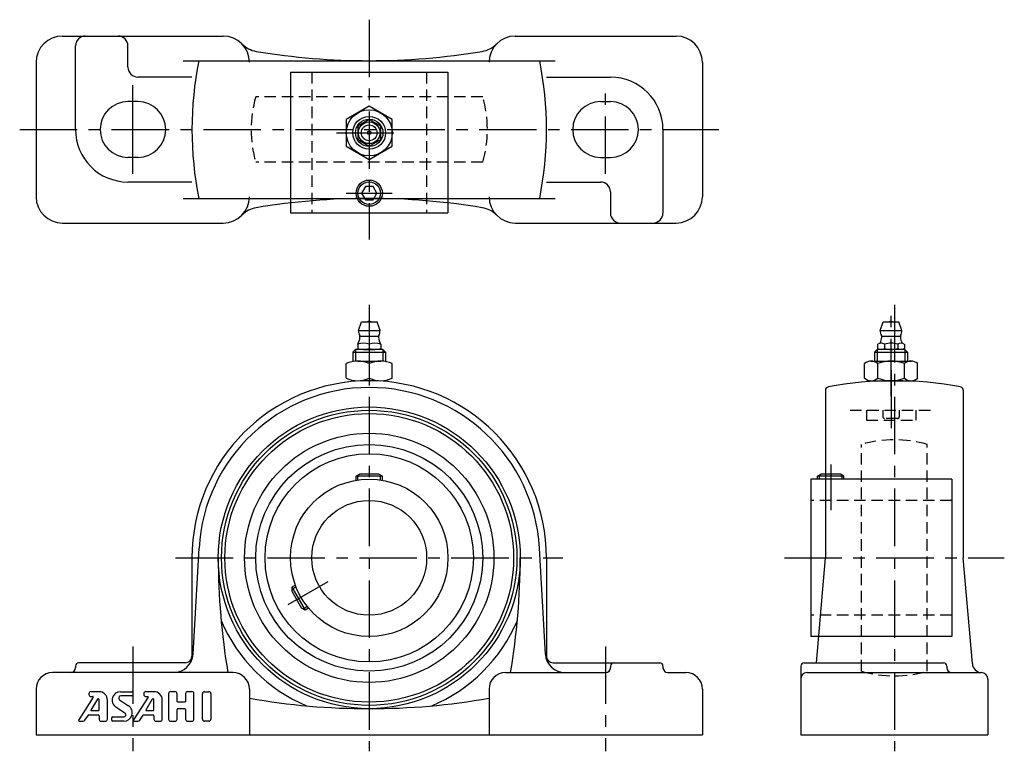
# Model space of a CAD drawing. Extents: x -106 to 194, y -5 to 218.
import ezdxf

# ---------------------------------------------------------------- set-up
doc = ezdxf.new("R2010")
doc.units = 0
doc.header["$LTSCALE"] = 14
doc.linetypes.add('CENTER', pattern=[2, 1.25, -0.25, 0.25, -0.25])
doc.linetypes.add('HIDDEN', pattern=[0.375, 0.25, -0.125])
doc.layers.get('0').update_dxf_attribs({"linetype": 'CONTINUOUS'})
for name, color, linetype in [('1', 3, 'CONTINUOUS'), ('CENTER', 1, 'CENTER'), ('HIDDEN', 3, 'HIDDEN')]:
    doc.layers.add(name, color=color, linetype=linetype)

msp = doc.modelspace()

# ---------------------------------------------------------------- linework, layer by layer
for p, q in [((-93.5, 213.1), (-44.5, 213.1)), ((44.5, 213.1), (93.5, 213.1)), ((-89.5, 184.6), (-89.5, 210.1)), ((-73.5, 203.6), (-73.5, 210.1)), ((-101.5, 205.1), (-101.5, 164.1)), ((-56.67, 205.6), (56.67, 205.6)), ((101.5, 205.1), (101.5, 164.1)), ((-24, 202.1), (-24, 159.2)), ((-24, 202.1), (24, 202.1)), ((24, 202.1), (24, 159.2)), ((-54, 200.6), (-70.5, 200.6)), ((54, 200.6), (73.5, 200.6)), ((-70.5, 193.1), (-73.5, 193.1)), ((70.5, 193.1), (73.5, 193.1)), ((-82, 184.6), (-82, 184.6)), ((-62, 184.6), (-62, 184.6)), ((62, 184.6), (62, 184.6)), ((82, 184.6), (82, 184.6)), ((89.5, 184.6), (89.5, 159.1)), ((-70.5, 176.1), (-73.5, 176.1)), ((70.5, 176.1), (73.5, 176.1)), ((-54, 168.6), (-73.5, 168.6)), ((54, 168.6), (70.5, 168.6)), ((73.5, 165.6), (73.5, 159.1)), ((-56.67, 163.6), (56.67, 163.6)), ((-24, 159.2), (24, 159.2)), ((-93.5, 156.1), (-44.5, 156.1)), ((44.5, 156.1), (93.5, 156.1)), ((-3.3, 123.3), (-2.4, 126)), ((-3.3, 123.3), (3.3, 123.3)), ((-2.4, 126), (2.4, 126)), ((3.3, 123.3), (2.4, 126)), ((155.7, 123.3), (156.6, 126)), ((155.7, 123.3), (162.3, 123.3)), ((156.6, 126), (161.4, 126)), ((162.3, 123.3), (161.4, 126)), ((-2.8, 121.55), (2.8, 121.55)), ((156.2, 121.55), (161.8, 121.55)), ((-5, 116.69), (-4.19, 117.5)), ((4.19, 117.5), (-4.19, 117.5)), ((4.19, 117.5), (-4.19, 117.5)), ((-4.19, 117.5), (-4.19, 113.97)), ((-3.5, 119.13), (-3.5, 117.87)), ((-1.75, 117.5), (1.75, 117.5)), ((0, 119.13), (0, 117.87)), ((3.5, 119.13), (3.5, 117.87)), ((5, 116.69), (4.19, 117.5)), ((4.19, 117.5), (4.19, 113.97)), ((154, 116.69), (154.81, 117.5)), ((163.19, 117.5), (154.81, 117.5)), ((154.81, 117.5), (154.81, 114)), ((154.96, 117.87), (154.96, 119.13)), ((162.03, 117.5), (155.97, 117.5)), ((156.98, 119.13), (156.98, 117.87)), ((161.02, 119.13), (161.02, 117.87)), ((163.04, 119.13), (163.04, 117.87)), ((164, 116.69), (163.19, 117.5)), ((163.19, 117.5), (163.19, 114)), ((-5, 116.69), (-5, 113.86)), ((-5, 116.69), (5, 116.69)), ((5, 116.69), (5, 113.86)), ((154, 116.69), (154, 114)), ((154, 116.69), (164, 116.69)), ((164, 116.69), (164, 114)), ((-7.01, 108.78), (-7.01, 113.22)), ((-3.51, 114), (3.51, 114)), ((0, 113.22), (0, 108.78)), ((7.01, 108.78), (7.01, 113.22)), ((150.9, 108.77), (150.9, 113.22)), ((150.9, 108.77), (150.9, 113.22)), ((152.93, 114), (165.08, 114)), ((154.95, 108.77), (154.95, 113.22)), ((163.05, 108.77), (163.05, 113.22)), ((167.1, 108.77), (167.1, 113.22)), ((139, 105.11), (139, 54)), ((152.93, 108), (165.08, 108)), ((181, 105.11), (181, 54)), ((-4, 78.9), (-2.96, 79.5)), ((4, 78.9), (-4, 78.9)), ((-4, 77.66), (-4, 78.9)), ((-3.45, 77.75), (-3.45, 79.22)), ((2.96, 79.5), (-2.96, 79.5)), ((4, 78.9), (2.96, 79.5)), ((3.45, 77.75), (3.45, 79.22)), ((4, 77.66), (4, 78.9)), ((136.6, 78.9), (137.64, 79.5)), ((144.6, 78.9), (136.6, 78.9)), ((136.6, 78), (136.6, 78.9)), ((137.15, 78), (137.15, 79.22)), ((143.56, 79.5), (137.64, 79.5)), ((144.6, 78.9), (143.56, 79.5)), ((144.05, 78), (144.05, 79.22)), ((144.6, 78), (144.6, 78.9)), ((177.5, 78), (134.6, 78)), ((134.6, 78), (134.6, 30)), ((177.5, 78), (177.5, 30)), ((-53.68, 24.66), (-51.86, 56.93)), ((53.68, 24.66), (51.86, 56.93)), ((-54, 54), (-54, 24)), ((54, 54), (54, 24)), ((136.26, 22), (139, 54)), ((183.77, 21.74), (181, 54)), ((-22.49, 45.63), (-23.56, 45.01)), ((-22.29, 45.11), (-23.56, 44.38)), ((-23.56, 45.01), (-19.56, 38.09)), ((-23.56, 45.01), (-23.56, 43.81)), ((-23.56, 43.81), (-20.6, 38.69)), ((-18.84, 39.14), (-20.11, 38.4)), ((-19.56, 38.09), (-20.6, 38.69)), ((-18.49, 38.7), (-19.56, 38.09)), ((177.5, 30), (134.6, 30)), ((-56, 22), (-88.5, 22)), ((56, 22), (88.5, 22)), ((132.5, 22), (175, 22)), ((-41.5, 19), (-96.5, 19)), ((-89.5, 21), (-89.5, 20.5)), ((41.5, 19), (72, 19)), ((73.5, 21), (73.5, 20.5)), ((89.5, 21), (89.5, 20.5)), ((91, 19), (96.5, 19)), ((91, 19), (96.5, 19)), ((131.5, 21), (131.5, 0)), ((133.44, 19), (186.56, 19)), ((176, 21), (176, 20.5)), ((188.5, 17), (188.5, 0)), ((-101.5, 14), (-101.5, 0)), ((-36.5, 14), (-36.5, 0)), ((36.5, 14), (36.5, 0)), ((101.5, 14), (101.5, 0)), ((-101.5, 0), (101.5, 0)), ((131.5, 0), (188.5, 0))]:
    msp.add_line(p, q)
for points in [[(0, 191.7), (-7.01, 187.65), (-7.01, 179.55), (0, 175.5), (7.01, 179.55), (7.01, 187.65)], [(-3.5, 181.58), (0, 179.56), (3.5, 181.58), (3.5, 185.62), (0, 187.64), (-3.5, 185.62)], [(-1.15, 167.2), (-2.31, 165.2), (-1.15, 163.2), (1.15, 163.2), (2.31, 165.2), (1.15, 167.2)]]:
    msp.add_lwpolyline(points, close=True)
for centre, radius in [((0, 183.6), 7.01), ((0, 183.6), 5), ((0, 183.6), 4.19), ((0, 183.6), 3.3), ((0, 183.6), 2.4), ((0, 183.6), 0.555), ((0, 165.2), 4), ((0, 165.2), 3.45), ((0, 54), 46), ((0, 54), 45), ((0, 54), 44), ((0, 54), 38), ((0, 54), 34.58), ((0, 54), 31.75), ((0, 54), 24), ((0, 54), 17.5)]:
    msp.add_circle(centre, radius)
for centre, radius, start, end in [((-93.5, 205.1), 8, 90, 180), ((-86.5, 210.1), 3, 90, 180), ((-76.5, 210.1), 3, 360, 90), ((-44.5, 205.1), 8, 0, 90), ((44.5, 205.1), 8, 90, 180), ((93.5, 205.1), 8, 0, 90), ((-33.1, 216.33), 8, 224.583, 260.5677), ((33.1, 216.33), 8, 279.4323, 315.417), ((0, 415.6), 210, 260.5677, 279.4323), ((54, 184.6), 108, 168.7877, 191.2123), ((-54, 184.6), 108, 348.7877, 11.2123), ((-70.5, 203.6), 3, 180, 270), ((73.5, 184.6), 16, 0, 90), ((-73.5, 184.6), 8.5, 90, 180), ((-70.5, 184.6), 8.5, 0, 90), ((70.5, 184.6), 8.5, 90, 180), ((73.5, 184.6), 8.5, 0, 90), ((-73.5, 184.6), 16, 180, 270), ((-73.5, 184.6), 8.5, 180, 270), ((-70.5, 184.6), 8.5, 270, 0), ((70.5, 184.6), 8.5, 180, 270), ((73.5, 184.6), 8.5, 270, 0), ((70.5, 165.6), 3, 0, 90), ((-93.5, 164.1), 8, 180, 270), ((-44.5, 164.1), 8, 270, 0), ((0, -46.4), 210, 80.5677, 99.4323), ((44.5, 164.1), 8, 180, 270), ((93.5, 164.1), 8, 270, 0), ((-33.1, 152.87), 8, 99.4323, 135.417), ((33.1, 152.87), 8, 44.583, 80.5677), ((76.5, 159.1), 3, 180, 270), ((86.5, 159.1), 3, 270, 0), ((0, 124.51), 1.59, 69.555, 110.445), ((159, 124.51), 1.59, 69.555, 110.445), ((0, 123.3), 3.3, 180, 208.0616), ((0, 123.3), 3.3, 331.9384, 0), ((159, 123.3), 3.3, 180, 208.0616), ((159, 123.3), 3.3, 331.9384, 0), ((-8.79, 121.92), 6, 332.3723, 353.8983), ((-3.62, 121.37), 0.8, 353.8983, 28.0616), ((3.62, 121.37), 0.8, 151.9384, 186.1017), ((8.79, 121.92), 6, 186.1017, 207.6277), ((150.21, 121.92), 6, 336.1715, 353.8983), ((155.38, 121.37), 0.8, 353.8983, 28.0616), ((162.62, 121.37), 0.8, 151.9384, 186.1017), ((167.79, 121.92), 6, 186.1017, 203.8285), ((-1.75, 115.18), 4.32, 66.1022, 113.8978), ((-1.75, 121.82), 4.32, 246.1022, 293.8978), ((1.75, 115.18), 4.32, 66.1022, 113.8978), ((1.75, 121.82), 4.32, 246.1022, 293.8978), ((155.97, 117.94), 1.56, 49.7398, 130.2602), ((155.97, 119.06), 1.56, 229.7398, 310.2602), ((159, 113.8), 5.7, 69.2291, 110.7709), ((159, 123.2), 5.7, 249.2291, 290.7709), ((162.03, 117.94), 1.56, 49.7398, 130.2602), ((162.03, 119.06), 1.56, 229.7398, 310.2602), ((-3.51, 105.72), 8.28, 64.9424, 115.0576), ((3.51, 105.72), 8.28, 64.9424, 115.0576), ((152.93, 110.98), 3.02, 47.8966, 132.1034), ((159, 103.08), 10.91, 68.2132, 111.7868), ((165.08, 110.98), 3.02, 47.8966, 132.1034), ((-3.51, 116.28), 8.28, 244.9424, 295.0576), ((3.51, 116.28), 8.28, 244.9424, 295.0576), ((152.93, 111.02), 3.02, 227.8966, 312.1034), ((159, 118.91), 10.91, 248.2132, 291.7868), ((165.08, 111.02), 3.02, 227.8966, 312.1034), ((0, 54), 54, 0, 180), ((0, 54), 51.94, 3.2353, 176.7647), ((140, 105.11), 1, 100.7729, 180), ((160, 0), 108, 79.2271, 100.7729), ((180, 105.11), 1, 0, 79.2271), ((164, 54), 210, 180, 189.5941), ((-164, 54), 210, 350.4059, 0), ((0, 54), 49, 202.921, 247.079), ((0, 54), 49, 292.921, 337.079), ((-59.67, 25), 6, 270, 356.7647), ((59.67, 25), 6, 183.2353, 270), ((-88.5, 21), 1, 90, 180), ((-56, 24), 2, 270, 0), ((56, 24), 2, 180, 270), ((74.5, 21), 1, 90, 180), ((88.5, 21), 1, 360, 90), ((132.5, 21), 1, 90, 180), ((175, 21), 1, 360, 90), ((186.75, 21.99), 3, 184.8991, 267.0834), ((-96.5, 14), 5, 90, 180), ((-91, 20.5), 1.5, 270, 0), ((-41.5, 14), 5, 0, 90), ((41.5, 14), 5, 90, 180), ((72, 20.5), 1.5, 270, 0), ((91, 20.5), 1.5, 180, 270), ((96.5, 14), 5, 0, 90), ((133.5, 17), 2, 92.9166, 180), ((177.5, 20.5), 1.5, 180, 270), ((186.5, 17), 2, 0, 90), ((0, 218), 210, 259.9906, 270), ((0, 218), 210, 270, 280.0094)]:
    msp.add_arc(centre, radius, start, end)
at = {"layer": '1'}
for p, q in [((156.5, 99), (156.5, 97)), ((161.5, 99), (161.5, 97)), ((-85.4, 12.55), (-85.4, 12.35)), ((-82.33, 13.19), (-84.76, 13.19)), ((-75.76, 13.19), (-72.3, 13.19)), ((-72.04, 12.93), (-72.04, 12.16)), ((-68.68, 12.55), (-68.68, 12.34)), ((-65.61, 13.19), (-68.04, 13.19)), ((-61.11, 12.55), (-61.11, 4.83)), ((-59.18, 13.19), (-60.47, 13.19)), ((-58.54, 10.23), (-58.54, 12.55)), ((-55.97, 12.55), (-55.97, 10.23)), ((-54.04, 13.19), (-55.33, 13.19)), ((-53.4, 4.83), (-53.4, 12.55)), ((-50.83, 4.83), (-50.83, 12.55)), ((-50.18, 13.19), (-48.9, 13.19)), ((-48.25, 12.55), (-48.25, 4.83)), ((-84.1, 11.5), (-88.5, 4.59)), ((-82.8, 10.89), (-84.78, 7.6)), ((-84.76, 11.7), (-84.21, 11.7)), ((-82.33, 7.66), (-82.33, 10.76)), ((-79.75, 4.83), (-79.75, 10.62)), ((-76.06, 10.73), (-73.32, 8.9)), ((-72.3, 11.9), (-75.7, 11.9)), ((-67.39, 11.5), (-71.79, 4.59)), ((-66.09, 10.89), (-68.07, 7.6)), ((-68.04, 11.7), (-67.5, 11.7)), ((-65.61, 7.66), (-65.61, 10.76)), ((-63.04, 4.83), (-63.04, 10.62)), ((-56.23, 9.98), (-58.28, 9.98)), ((-86.64, 4.47), (-85.58, 6.06)), ((-85.47, 6.12), (-82.58, 6.12)), ((-84.67, 7.4), (-82.58, 7.4)), ((-74.45, 6.65), (-77.19, 8.48)), ((-69.92, 4.48), (-68.86, 6.06)), ((-68.76, 6.12), (-65.87, 6.12)), ((-67.96, 7.4), (-65.87, 7.4)), ((-58.54, 4.83), (-58.54, 7.79)), ((-58.28, 8.05), (-56.23, 8.05)), ((-55.97, 7.79), (-55.97, 4.83)), ((-88.29, 4.19), (-87.17, 4.19)), ((-82.33, 5.86), (-82.33, 4.83)), ((-81.68, 4.19), (-80.4, 4.19)), ((-78.47, 4.45), (-78.47, 5.22)), ((-78.21, 5.48), (-74.81, 5.48)), ((-74.75, 4.19), (-78.21, 4.19)), ((-71.57, 4.19), (-70.46, 4.19)), ((-65.61, 5.86), (-65.61, 4.83)), ((-64.97, 4.19), (-63.68, 4.19)), ((-60.47, 4.19), (-59.18, 4.19)), ((-55.33, 4.19), (-54.04, 4.19)), ((-48.9, 4.19), (-50.18, 4.19))]:
    msp.add_line(p, q, dxfattribs=at)
for centre, radius, start, end in [((-84.76, 12.55), 0.643, 90, 180), ((-84.76, 12.34), 0.643, 180, 270), ((-82.33, 10.62), 2.57, 0, 90), ((-75.76, 10.62), 2.57, 90, 236.3099), ((-72.3, 12.93), 0.257, 0, 90), ((-72.3, 12.16), 0.257, 270, 0), ((-68.04, 12.55), 0.643, 90, 180), ((-68.04, 12.34), 0.643, 180, 270), ((-65.61, 10.62), 2.57, 0, 90), ((-60.47, 12.55), 0.643, 90, 180), ((-59.18, 12.55), 0.643, 0, 90), ((-55.33, 12.55), 0.643, 90, 180), ((-54.04, 12.55), 0.643, 0, 90), ((-50.18, 12.55), 0.643, 90, 180), ((-48.9, 12.55), 0.643, 0, 90), ((-84.21, 11.57), 0.129, 327.5288, 90), ((-82.58, 10.76), 0.257, 0, 149.0362), ((-75.7, 11.26), 0.643, 90, 236.3099), ((-67.5, 11.57), 0.129, 327.5288, 90), ((-65.87, 10.76), 0.257, 0, 149.0362), ((-58.28, 10.23), 0.257, 180, 270), ((-56.23, 10.23), 0.257, 270, 0), ((-85.47, 5.99), 0.129, 90, 146.3099), ((-84.67, 7.53), 0.129, 149.0362, 270), ((-82.58, 7.66), 0.257, 270, 0), ((-82.58, 5.86), 0.257, 0, 90), ((-74.81, 6.12), 0.643, 270, 56.3099), ((-74.75, 6.76), 2.57, 270, 56.3099), ((-68.76, 5.99), 0.129, 90, 146.3099), ((-67.96, 7.53), 0.129, 149.0362, 270), ((-65.87, 7.66), 0.257, 270, 0), ((-65.87, 5.86), 0.257, 0, 90), ((-58.28, 7.79), 0.257, 90, 180), ((-56.23, 7.79), 0.257, 0, 90), ((-88.29, 4.45), 0.257, 147.5288, 270), ((-87.17, 4.83), 0.643, 270, 326.3099), ((-81.68, 4.83), 0.643, 180, 270), ((-80.4, 4.83), 0.643, 270, 0), ((-78.21, 5.22), 0.257, 90, 180), ((-78.21, 4.45), 0.257, 180, 270), ((-71.57, 4.45), 0.257, 147.5288, 270), ((-70.46, 4.83), 0.643, 270, 326.3099), ((-64.97, 4.83), 0.643, 180, 270), ((-63.68, 4.83), 0.643, 270, 0), ((-60.47, 4.83), 0.643, 180, 270), ((-59.18, 4.83), 0.643, 270, 0), ((-55.33, 4.83), 0.643, 180, 270), ((-54.04, 4.83), 0.643, 270, 0), ((-50.18, 4.83), 0.643, 180, 270), ((-48.9, 4.83), 0.643, 270, 0)]:
    msp.add_arc(centre, radius, start, end, dxfattribs=at)
at = {"layer": 'CENTER'}
for p, q in [((0, 218.1), (0, 151.1)), ((-72, 171.1), (-72, 198.1)), ((-72, 184.6), (-72, 198.1)), ((72, 171.1), (72, 198.1)), ((-106.5, 184.6), (106.5, 184.6)), ((-10.01, 183.6), (10.01, 183.6)), ((-7, 165.2), (7, 165.2)), ((0, 131.1), (0, -5)), ((159, 103.31), (159, 129.1)), ((160, 131.1), (160, -5)), ((159, 111.23), (159, 94.56)), ((159, 102.83), (159, 93.5)), ((140.6, 82.5), (140.6, 68.5)), ((-59, 54), (59, 54)), ((126.5, 54), (193.5, 54)), ((-24.68, 39.75), (-12.56, 46.75)), ((-72, 27), (-72, -5)), ((72, 27), (72, -5))]:
    msp.add_line(p, q, dxfattribs=at)
at = {"layer": 'HIDDEN'}
for p, q in [((-17.5, 202.1), (-17.5, 159.2)), ((17.5, 202.1), (17.5, 159.2)), ((34.58, 194.6), (-34.58, 194.6)), ((34.58, 174.6), (-34.58, 174.6)), ((146.5, 99), (171.5, 99)), ((151.5, 99), (151.5, 96)), ((161, 96.5), (157, 96.5)), ((166.5, 99), (166.5, 96)), ((151.5, 96), (166.5, 96)), ((150, 19.42), (150, 88.58)), ((170, 19.42), (170, 88.58)), ((177.5, 71.5), (134.6, 71.5)), ((177.5, 36.5), (134.6, 36.5))]:
    msp.add_line(p, q, dxfattribs=at)
for centre, radius, start, end in [((0, 184.6), 36, 163.8724, 196.1276), ((0, 184.6), 36, 343.8724, 16.1276), ((157, 97), 0.5, 180, 270), ((161, 97), 0.5, 270, 0), ((160, 54), 36, 73.8724, 106.1276), ((160, 54), 36, 253.8724, 286.1276)]:
    msp.add_arc(centre, radius, start, end, dxfattribs=at)

doc.saveas('drawing.dxf')
